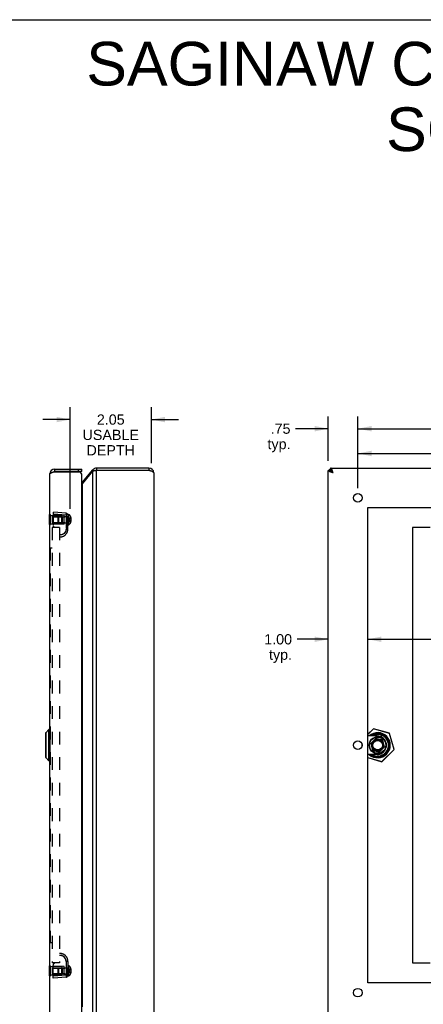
# Model space of a CAD drawing. Header units: inches. Extents: x 0 to 58.6, y 0 to 37.9.
# Tile 11 of 13: x 28.5 to 38.7, y 13.1 to 37.9. Entities that reach past the tile are written whole.
import ezdxf

# ---------------------------------------------------------------- set-up
doc = ezdxf.new("R2010")
doc.units = ezdxf.units.IN
doc.header["$LTSCALE"] = 3.224138
doc.header["$MEASUREMENT"] = 0
doc.linetypes.add('HIDDEN', pattern=[0.2, 0.1, -0.1])
doc.layers.get('0').update_dxf_attribs({"linetype": 'CONTINUOUS'})
for name, color, linetype in [('02___PRT_ALL_AXES', 7, 'CONTINUOUS'), ('06___PRT_ALL_SURFS', 7, 'CONTINUOUS'), ('DEFAULT_2', 8, 'HIDDEN'), ('DIMENSIONS', 7, 'CONTINUOUS')]:
    doc.layers.add(name, color=color, linetype=linetype)
doc.styles.get("Standard").update_dxf_attribs({"font": 'arial.ttf'})
doc.dimstyles.new('DIMSTYLE_1', dxfattribs={"dimtxt": 0.258621, "dimasz": 0.344828, "dimexe": 0.09, "dimexo": 0.07, "dimgap": 0.0375, "dimtad": 0, "dimtih": 1, "dimtoh": 1, "dimzin": 4, "dimdsep": 46, "dimtxsty": 'Standard', "dimblk": '_FILLED', "dimblk1": '_FILLED', "dimblk2": '_FILLED', "dimcen": 0.09, "dimazin": 1, "dimtfac": 1, "dimtofl": 0, "dimtmove": 0, "dimatfit": 3, "dimldrblk": '_FILLED', "dimfxl": 0, "dimtolj": 1, "dimtzin": 4, "dimarcsym": 0})

# ---------------------------------------------------------------- blocks, each defined once
blk = doc.blocks.new('_FILLED')
at = {"color": 0, "linetype": 'ByBlock'}
blk.add_solid([(0, 0), (-1, 0.2), (-1, -0.2)], dxfattribs=at)
blk = doc.blocks.new('*D1')
at = {"layer": 'DIMENSIONS', "color": 2, "linetype": 'Continuous'}
for p, q in [((37.044, 26.099), (37.044, 27.912)), ((53.544, 26.099), (53.544, 27.912)), ((37.044, 27.601), (44.713, 27.601)), ((53.544, 27.601), (45.875, 27.601))]:
    blk.add_line(p, q, dxfattribs=at)
at = {"layer": 'DIMENSIONS', "color": 2, "linetype": 'Continuous', "xscale": 0.3448275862, "yscale": 0.3448275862, "zscale": 0.3448275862, "rotation": 180}
blk.add_blockref('_FILLED', (37.044, 27.601), dxfattribs=at)
at = {"layer": 'DIMENSIONS', "color": 2, "linetype": 'Continuous', "xscale": 0.3448275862, "yscale": 0.3448275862, "zscale": 0.3448275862}
blk.add_blockref('_FILLED', (53.544, 27.601), dxfattribs=at)
at = {"layer": 'DIMENSIONS', "color": 2, "linetype": 'Continuous', "insert": (45.294, 27.731), "char_height": 0.2586, "width": 0.90373, "attachment_point": 2, "line_spacing_factor": 0.9}
blk.add_mtext('16.50', dxfattribs=at)
blk = doc.blocks.new('*D5')
at = {"layer": 'DIMENSIONS', "color": 2, "linetype": 'Continuous'}
for p, q in [((36.294, 26.789), (36.294, 27.912)), ((37.044, 26.099), (37.044, 27.912)), ((36.294, 27.601), (35.469, 27.601)), ((37.044, 27.601), (37.734, 27.601))]:
    blk.add_line(p, q, dxfattribs=at)
at = {"layer": 'DIMENSIONS', "color": 2, "linetype": 'Continuous', "xscale": 0.3448275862, "yscale": 0.3448275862, "zscale": 0.3448275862}
blk.add_blockref('_FILLED', (36.294, 27.601), dxfattribs=at)
at = {"layer": 'DIMENSIONS', "color": 2, "linetype": 'Continuous', "xscale": 0.3448275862, "yscale": 0.3448275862, "zscale": 0.3448275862, "rotation": 180}
blk.add_blockref('_FILLED', (37.044, 27.601), dxfattribs=at)
at = {"layer": 'DIMENSIONS', "color": 2, "linetype": 'Continuous', "insert": (35.34, 27.731), "char_height": 0.2586, "width": 0.58166, "attachment_point": 3, "line_spacing_factor": 0.9}
blk.add_mtext('.75\\Ptyp.', dxfattribs=at)
blk = doc.blocks.new('*D10')
at = {"layer": 'DIMENSIONS', "color": 2, "linetype": 'Continuous'}
for p, q in [((37.044, 26.099), (37.044, 27.287)), ((45.294, 26.099), (45.294, 27.287)), ((37.044, 26.976), (40.689, 26.976)), ((45.294, 26.976), (41.65, 26.976))]:
    blk.add_line(p, q, dxfattribs=at)
at = {"layer": 'DIMENSIONS', "color": 2, "linetype": 'Continuous', "xscale": 0.3448275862, "yscale": 0.3448275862, "zscale": 0.3448275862, "rotation": 180}
blk.add_blockref('_FILLED', (37.044, 26.976), dxfattribs=at)
at = {"layer": 'DIMENSIONS', "color": 2, "linetype": 'Continuous', "xscale": 0.3448275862, "yscale": 0.3448275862, "zscale": 0.3448275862}
blk.add_blockref('_FILLED', (45.294, 26.976), dxfattribs=at)
at = {"layer": 'DIMENSIONS', "color": 2, "linetype": 'Continuous', "insert": (41.169, 27.106), "char_height": 0.2586, "width": 0.70279, "attachment_point": 2, "line_spacing_factor": 0.9}
blk.add_mtext('8.25', dxfattribs=at)
blk = doc.blocks.new('*D12')
at = {"layer": 'DIMENSIONS', "color": 2, "linetype": 'Continuous'}
for p, q in [((36.294, 22.283), (35.508, 22.283)), ((37.294, 22.283), (37.984, 22.283))]:
    blk.add_line(p, q, dxfattribs=at)
at = {"layer": 'DIMENSIONS', "color": 2, "linetype": 'Continuous', "xscale": 0.3448275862, "yscale": 0.3448275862, "zscale": 0.3448275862}
blk.add_blockref('_FILLED', (36.294, 22.283), dxfattribs=at)
at = {"layer": 'DIMENSIONS', "color": 2, "linetype": 'Continuous', "xscale": 0.3448275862, "yscale": 0.3448275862, "zscale": 0.3448275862, "rotation": 180}
blk.add_blockref('_FILLED', (37.294, 22.283), dxfattribs=at)
at = {"layer": 'DIMENSIONS', "color": 2, "linetype": 'Continuous', "insert": (35.379, 22.412), "char_height": 0.2586, "width": 0.70279, "attachment_point": 3, "line_spacing_factor": 0.9}
blk.add_mtext('1.00\\Ptyp.', dxfattribs=at)
blk = doc.blocks.new('*D13')
at = {"layer": 'DIMENSIONS', "color": 2, "linetype": 'Continuous'}
for p, q in [((37.294, 22.283), (42.098, 22.283)), ((53.294, 22.283), (44.342, 22.283))]:
    blk.add_line(p, q, dxfattribs=at)
at = {"layer": 'DIMENSIONS', "color": 2, "linetype": 'Continuous', "xscale": 0.3448275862, "yscale": 0.3448275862, "zscale": 0.3448275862, "rotation": 180}
blk.add_blockref('_FILLED', (37.294, 22.283), dxfattribs=at)
at = {"layer": 'DIMENSIONS', "color": 2, "linetype": 'Continuous', "xscale": 0.3448275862, "yscale": 0.3448275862, "zscale": 0.3448275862}
blk.add_blockref('_FILLED', (53.294, 22.283), dxfattribs=at)
at = {"layer": 'DIMENSIONS', "color": 2, "linetype": 'Continuous', "insert": (43.22, 22.412), "char_height": 0.2586, "width": 1.98532, "attachment_point": 2, "line_spacing_factor": 0.9}
blk.add_mtext('16.00 BACK\\POPENING', dxfattribs=at)
blk = doc.blocks.new('*D22')
at = {"layer": 'DIMENSIONS', "color": 2, "linetype": 'Continuous'}
for p, q in [((29.77, 25.579), (29.77, 28.143)), ((31.822, 26.729), (31.822, 28.143)), ((29.77, 27.832), (29.08, 27.832)), ((31.822, 27.832), (32.512, 27.832))]:
    blk.add_line(p, q, dxfattribs=at)
at = {"layer": 'DIMENSIONS', "color": 2, "linetype": 'Continuous', "xscale": 0.3448275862, "yscale": 0.3448275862, "zscale": 0.3448275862}
blk.add_blockref('_FILLED', (29.77, 27.832), dxfattribs=at)
at = {"layer": 'DIMENSIONS', "color": 2, "linetype": 'Continuous', "xscale": 0.3448275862, "yscale": 0.3448275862, "zscale": 0.3448275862, "rotation": 180}
blk.add_blockref('_FILLED', (31.822, 27.832), dxfattribs=at)
at = {"layer": 'DIMENSIONS', "color": 2, "linetype": 'Continuous', "insert": (30.796, 27.962), "char_height": 0.2586, "width": 1.42289, "attachment_point": 2, "line_spacing_factor": 0.9}
blk.add_mtext('2.05\\PUSABLE\\PDEPTH', dxfattribs=at)

msp = doc.modelspace()

# ---------------------------------------------------------------- linework, layer by layer
at = {"color": 7, "linetype": 'Continuous'}
for p, q in [((0, 37.931), (58.6207, 37.931)), ((30.4382, 26.6078), (30.4382, 26.5478)), ((31.7622, 26.6078), (31.7622, 26.5478)), ((36.3543, 26.6078), (36.3543, 26.5478)), ((29.377, 26.5778), (29.377, 26.5178)), ((30.067, 26.5178), (29.377, 26.5178)), ((29.977, 26.5178), (29.977, 26.5778)), ((30.067, 26.5178), (30.067, 26.5778)), ((30.3462, 26.565), (30.3811, 26.5357)), ((36.2943, 26.5478), (36.3543, 26.5478)), ((36.3248, 26.5478), (36.3248, 26.5778)), ((36.3757, 26.5145), (36.3757, 26.5264)), ((36.4143, 26.4878), (36.3757, 26.5264)), ((36.3757, 26.5264), (36.3876, 26.5264)), ((30.0833, 26.2516), (30.1023, 26.2357)), ((29.15, 19.9138), (29.15, 19.3019)), ((29.2352, 20.0019), (29.152, 19.9188)), ((29.152, 19.9188), (29.152, 19.2969)), ((29.2352, 19.2138), (29.2352, 20.0019)), ((29.2539, 20.0019), (29.2352, 20.0019)), ((29.2539, 20.0019), (29.2539, 19.2138)), ((37.434, 20.0237), (37.2943, 19.884)), ((37.4359, 20.0218), (37.2943, 19.8801)), ((37.4466, 19.9076), (37.383, 19.844)), ((37.4359, 20.0218), (37.434, 20.0237)), ((37.4359, 20.0218), (37.4367, 20.0244)), ((37.8404, 19.9054), (37.4359, 20.0218)), ((37.8412, 19.9081), (37.4367, 20.0244)), ((37.8426, 19.7041), (37.639, 19.9076)), ((37.8404, 19.9054), (37.8412, 19.9081)), ((37.8404, 19.9054), (37.843, 19.9062)), ((37.9568, 19.501), (37.8404, 19.9054)), ((37.9594, 19.5017), (37.843, 19.9062)), ((37.1392, 19.6613), (37.1392, 19.5544)), ((37.5268, 19.844), (37.2943, 19.844)), ((37.4986, 19.7793), (37.3713, 19.652)), ((37.3713, 19.652), (37.4116, 19.4766)), ((37.3823, 19.6489), (37.3713, 19.652)), ((37.4228, 19.6894), (37.3823, 19.6489)), ((37.3823, 19.6489), (37.4199, 19.4849)), ((37.3939, 19.844), (37.4422, 19.8923)), ((37.4228, 19.6894), (37.4261, 19.6871)), ((37.5018, 19.7683), (37.4613, 19.7279)), ((37.4613, 19.7279), (37.4635, 19.7245)), ((37.5018, 19.7683), (37.4986, 19.7793)), ((37.6741, 19.7391), (37.4986, 19.7793)), ((37.6657, 19.7308), (37.5018, 19.7683)), ((37.6434, 19.8923), (37.8273, 19.7084)), ((37.6434, 19.8132), (37.6434, 19.8628)), ((37.6657, 19.7308), (37.6741, 19.7391)), ((37.7033, 19.5668), (37.6657, 19.7308)), ((37.7143, 19.5636), (37.6741, 19.7391)), ((37.4199, 19.4849), (37.4116, 19.4766)), ((37.4116, 19.4766), (37.587, 19.4364)), ((37.4199, 19.4849), (37.5838, 19.4474)), ((37.5838, 19.4474), (37.6243, 19.4878)), ((37.5838, 19.4474), (37.587, 19.4364)), ((37.587, 19.4364), (37.7143, 19.5636)), ((37.6243, 19.4878), (37.6221, 19.4911)), ((37.639, 19.3081), (37.8426, 19.5116)), ((37.8273, 19.5073), (37.6434, 19.3233)), ((37.6497, 19.1939), (37.9568, 19.501)), ((37.6516, 19.192), (37.9587, 19.499)), ((37.6628, 19.5263), (37.6595, 19.5286)), ((37.6628, 19.5263), (37.7033, 19.5668)), ((37.7033, 19.5668), (37.7143, 19.5636)), ((37.7628, 19.608), (37.7628, 19.6076)), ((37.9568, 19.501), (37.9594, 19.5017)), ((37.9568, 19.501), (37.9587, 19.499)), ((29.2352, 19.2138), (29.152, 19.2969)), ((29.2539, 19.2138), (29.2352, 19.2138)), ((37.5268, 19.3716), (37.2943, 19.3716)), ((37.2943, 19.2961), (37.6497, 19.1939)), ((37.2943, 19.2933), (37.6489, 19.1913)), ((37.383, 19.3716), (37.4466, 19.3081)), ((37.4422, 19.3233), (37.3939, 19.3716)), ((37.6497, 19.1939), (37.6489, 19.1913)), ((37.6497, 19.1939), (37.6516, 19.192))]:
    msp.add_line(p, q, dxfattribs=at)
at = {"color": 3, "linetype": 'Continuous'}
for p, q in [((31.7622, 26.6078), (30.4382, 26.6078)), ((36.3543, 26.6078), (54.2343, 26.6078)), ((29.257, 12.7578), (29.257, 26.4578)), ((29.3613, 26.5128), (30.0065, 26.5128)), ((29.377, 26.5778), (30.067, 26.5778)), ((30.067, 12.7878), (30.067, 26.4278)), ((30.0833, 26.2516), (30.3462, 26.565)), ((30.0833, 26.213), (30.3462, 26.5264)), ((30.3462, 12.6893), (30.3462, 26.5264)), ((30.4382, 26.5478), (30.4251, 26.5452)), ((30.4382, 12.6678), (30.4382, 26.5478)), ((31.7622, 26.5478), (30.4382, 26.5478)), ((31.8822, 26.4878), (31.8822, 12.7278)), ((36.2943, 12.6678), (36.2943, 26.5478)), ((36.3248, 26.5778), (36.3543, 26.5778)), ((30.0833, 13.0026), (30.0833, 26.213)), ((38.4199, 25.1078), (38.4199, 14.1078)), ((38.8714, 25.1078), (38.4199, 25.1078)), ((38.4199, 14.1078), (38.8714, 14.1078))]:
    msp.add_line(p, q, dxfattribs=at)
for points in [[(36.4143, 26.4878), (36.412, 26.4951), (36.4096, 26.5023), (36.4073, 26.5095), (36.405, 26.5166), (36.4027, 26.5235), (36.4004, 26.5304), (36.3981, 26.5371), (36.3958, 26.5436), (36.3935, 26.5499), (36.3912, 26.556), (36.3889, 26.5618), (36.3866, 26.5674), (36.3843, 26.5727), (36.382, 26.5777), (36.3796, 26.5823), (36.3773, 26.5866), (36.375, 26.5905), (36.3727, 26.5941), (36.3704, 26.5973), (36.3681, 26.6), (36.3658, 26.6024), (36.3635, 26.6044), (36.3612, 26.6059), (36.3589, 26.607), (36.3566, 26.6076), (36.3543, 26.6078)], [(29.257, 26.4578), (29.2571, 26.46), (29.2577, 26.4621), (29.2586, 26.4642), (29.2599, 26.4663), (29.2615, 26.4684), (29.2635, 26.4705), (29.2659, 26.4727), (29.2686, 26.4748), (29.2716, 26.4769), (29.2749, 26.479), (29.2785, 26.4811), (29.2825, 26.4832), (29.2867, 26.4853), (29.2913, 26.4875), (29.296, 26.4896), (29.3011, 26.4917), (29.3063, 26.4938), (29.3118, 26.4959), (29.3175, 26.498), (29.3233, 26.5001), (29.3294, 26.5023), (29.3355, 26.5044), (29.3418, 26.5065)], [(29.3418, 26.5065), (29.3482, 26.5086), (29.3547, 26.5107), (29.3613, 26.5128)], [(30.4251, 26.5452), (30.4186, 26.5438), (30.4122, 26.5425), (30.4058, 26.5411), (30.3996, 26.5398), (30.3934, 26.5385), (30.3874, 26.5371), (30.3816, 26.5358), (30.3759, 26.5344), (30.3704, 26.5331), (30.3651, 26.5318), (30.36, 26.5304), (30.3552, 26.5291), (30.3506, 26.5277), (30.3462, 26.5264)], [(31.8822, 26.4878), (31.882, 26.4902), (31.8813, 26.4925), (31.8802, 26.4948), (31.8787, 26.4971), (31.8768, 26.4994), (31.8744, 26.5017), (31.8716, 26.504), (31.8684, 26.5063), (31.8649, 26.5086), (31.861, 26.5109), (31.8567, 26.5132), (31.852, 26.5155), (31.847, 26.5178), (31.8418, 26.5201), (31.8362, 26.5225), (31.8304, 26.5248), (31.8243, 26.5271), (31.818, 26.5294), (31.8114, 26.5317), (31.8047, 26.534), (31.7979, 26.5363), (31.7909, 26.5386), (31.7838, 26.5409), (31.7767, 26.5432), (31.7694, 26.5455), (31.7622, 26.5478)], [(36.4143, 26.4878), (36.407, 26.4902), (36.3998, 26.4925), (36.3926, 26.4948), (36.3855, 26.4971), (36.3786, 26.4994), (36.3717, 26.5017), (36.365, 26.504), (36.3585, 26.5063), (36.3522, 26.5086), (36.3461, 26.5109), (36.3403, 26.5132), (36.3347, 26.5155), (36.3294, 26.5178), (36.3244, 26.5201), (36.3198, 26.5225), (36.3155, 26.5248), (36.3116, 26.5271), (36.308, 26.5294), (36.3048, 26.5317), (36.3021, 26.534), (36.2997, 26.5363), (36.2977, 26.5386), (36.2962, 26.5409), (36.2951, 26.5432), (36.2945, 26.5455), (36.2943, 26.5478)], [(30.0833, 26.213), (30.0804, 26.2095), (30.0772, 26.2059), (30.0738, 26.2023), (30.0703, 26.1988), (30.067, 26.1956)]]:
    msp.add_lwpolyline(points, dxfattribs=at)
at = {"color": 7, "linetype": 'Continuous'}
for points in [[(36.3543, 26.5478), (36.3544, 26.5461), (36.3549, 26.5443), (36.3557, 26.5425), (36.3568, 26.5407), (36.3582, 26.5389), (36.3599, 26.5371), (36.3619, 26.5353), (36.3641, 26.5336), (36.3667, 26.5318), (36.3694, 26.53), (36.3725, 26.5282), (36.3757, 26.5264)], [(36.4143, 26.4878), (36.4113, 26.4925), (36.4083, 26.4972), (36.4053, 26.5018), (36.4023, 26.5064), (36.3992, 26.5108), (36.3962, 26.5151), (36.3933, 26.5192), (36.3903, 26.5231), (36.3873, 26.5268), (36.3843, 26.5303), (36.3813, 26.5335), (36.3782, 26.5364), (36.3753, 26.539), (36.3723, 26.5413), (36.3693, 26.5433), (36.3663, 26.5449), (36.3633, 26.5462), (36.3602, 26.5471), (36.3572, 26.5477), (36.3543, 26.5478)], [(36.4143, 26.4878), (36.4096, 26.4908), (36.4049, 26.4938), (36.4003, 26.4968), (36.3957, 26.4998), (36.3913, 26.5029), (36.387, 26.5059), (36.3829, 26.5088), (36.379, 26.5118), (36.3753, 26.5148), (36.3718, 26.5178), (36.3686, 26.5209), (36.3657, 26.5239), (36.3631, 26.5268), (36.3608, 26.5298), (36.3588, 26.5328), (36.3572, 26.5358), (36.3559, 26.5388), (36.355, 26.5419), (36.3544, 26.5449), (36.3543, 26.5478)], [(36.3543, 26.5478), (36.356, 26.5477), (36.3578, 26.5472), (36.3596, 26.5464), (36.3614, 26.5453), (36.3632, 26.5439), (36.365, 26.5422), (36.3668, 26.5402), (36.3685, 26.538), (36.3703, 26.5354), (36.3721, 26.5327), (36.3739, 26.5296), (36.3757, 26.5264)], [(37.4228, 19.6894), (37.4238, 19.6913), (37.425, 19.6933), (37.4262, 19.6954), (37.4276, 19.6975), (37.4291, 19.6997), (37.4307, 19.702), (37.4325, 19.7044), (37.4345, 19.7068), (37.4366, 19.7092), (37.4389, 19.7115), (37.4412, 19.7138), (37.4436, 19.7159), (37.4461, 19.718), (37.4485, 19.7198), (37.4508, 19.7215), (37.4531, 19.7231), (37.4552, 19.7244), (37.4573, 19.7257), (37.4593, 19.7268), (37.4613, 19.7279)], [(37.6628, 19.5263), (37.6618, 19.5244), (37.6606, 19.5224), (37.6594, 19.5203), (37.6581, 19.5182), (37.6566, 19.5159), (37.6549, 19.5137), (37.6531, 19.5113), (37.6511, 19.5089), (37.649, 19.5065), (37.6467, 19.5042), (37.6444, 19.5019), (37.642, 19.4997), (37.6395, 19.4977), (37.6371, 19.4958), (37.6348, 19.4942), (37.6325, 19.4926), (37.6304, 19.4913), (37.6283, 19.49), (37.6263, 19.4889), (37.6243, 19.4878)]]:
    msp.add_lwpolyline(points, dxfattribs=at)
for radius in [0.215, 0.205, 0.1411, 0.1343, 0.1272, 0.1193]:
    msp.add_circle((37.5428, 19.6078), radius, dxfattribs=at)
at = {"color": 3, "linetype": 'Continuous'}
for centre, radius, start, end in [((30.4382, 26.4878), 0.12, 90, 140), ((31.7622, 26.4878), 0.12, 0, 90), ((29.377, 26.4578), 0.12, 90, 180), ((29.977, 26.4278), 0.09, 0, 70.81186), ((30.0373, 26.2902), 0.06, 299.61637, 320)]:
    msp.add_arc(centre, radius, start, end, dxfattribs=at)
at = {"color": 7, "linetype": 'Continuous'}
for centre, radius, start, end in [((29.377, 26.4578), 0.06, 90, 125.73225), ((30.4382, 26.4878), 0.06, 90, 113.10443), ((31.7622, 26.4878), 0.06, 54.21427, 90), ((29.1571, 19.9138), 0.0071, 135.00001, 180.00002), ((29.2539, 19.9988), 0.00305, 359.99998, 90), ((37.5428, 19.6078), 0.3177, 228.05095, 131.9431), ((37.5428, 19.6078), 0.315, 228.59395, 131.40508), ((37.4359, 20.0218), 0.00273, 73.95087, 135), ((37.5428, 19.6078), 0.3018, 70.5309, 109.4691), ((37.8404, 19.9054), 0.00273, 16.04913, 73.95087), ((37.5428, 19.6078), 0.1451, 145.81626, 304.18374), ((37.5428, 19.6078), 0.2741, 51.52452, 120.44453), ((37.5428, 19.6078), 0.1451, 325.81626, 124.18374), ((37.5268, 19.608), 0.236, 0, 90), ((37.5428, 19.6078), 0.2741, 321.52452, 38.47548), ((37.5428, 19.6078), 0.3018, 340.5309, 19.4691), ((37.5268, 19.6076), 0.236, 270, 360), ((37.9568, 19.501), 0.00273, 315, 16.04913), ((29.1571, 19.3019), 0.0071, 179.99998, 224.99999), ((29.2539, 19.2168), 0.00305, 270, 0.00002), ((37.5428, 19.6078), 0.2741, 239.55472, 308.47548), ((37.5428, 19.6078), 0.3018, 250.5309, 289.4691), ((37.6497, 19.1939), 0.00273, 253.95087, 315)]:
    msp.add_arc(centre, radius, start, end, dxfattribs=at)
at = {"layer": '02___PRT_ALL_AXES', "color": 8, "linetype": 'HIDDEN'}
for p, q in [((29.273, 25.4113), (29.5645, 25.4113)), ((29.5645, 25.1993), (29.5645, 25.4113)), ((29.273, 25.1993), (29.5645, 25.1993)), ((29.273, 14.0163), (29.5645, 14.0163)), ((29.5645, 13.8043), (29.5645, 14.0163)), ((29.273, 13.8043), (29.5645, 13.8043))]:
    msp.add_line(p, q, dxfattribs=at)
at = {"layer": '02___PRT_ALL_AXES', "color": 3, "linetype": 'Continuous'}
for p, q in [((37.2943, 13.6078), (37.2943, 25.6078)), ((37.2943, 25.6078), (53.2943, 25.6078)), ((53.2943, 13.6078), (37.2943, 13.6078))]:
    msp.add_line(p, q, dxfattribs=at)
for centre in [(37.0443, 25.8578), (37.0443, 19.6078), (37.0443, 13.3578)]:
    msp.add_circle(centre, 0.109, dxfattribs=at)
at = {"layer": '06___PRT_ALL_SURFS', "color": 7, "linetype": 'Continuous'}
for p, q in [((29.252, 25.1803), (29.252, 25.4303)), ((29.252, 25.4303), (29.257, 25.4303)), ((29.252, 25.3053), (29.257, 25.3053)), ((29.252, 25.1803), (29.257, 25.1803)), ((29.252, 14.0353), (29.257, 14.0353)), ((29.252, 13.7853), (29.252, 14.0353)), ((29.252, 13.9103), (29.257, 13.9103)), ((29.252, 13.7853), (29.257, 13.7853))]:
    msp.add_line(p, q, dxfattribs=at)
at = {"layer": '06___PRT_ALL_SURFS', "color": 8, "linetype": 'HIDDEN'}
for p, q in [((29.257, 25.4303), (29.273, 25.4303)), ((29.273, 25.1803), (29.273, 25.4303)), ((29.257, 25.3053), (29.273, 25.3053)), ((29.257, 25.1803), (29.273, 25.1803)), ((29.257, 14.0353), (29.273, 14.0353)), ((29.273, 13.7853), (29.273, 14.0353)), ((29.257, 13.9103), (29.273, 13.9103)), ((29.257, 13.7853), (29.273, 13.7853))]:
    msp.add_line(p, q, dxfattribs=at)
at = {"layer": 'DEFAULT_2', "color": 8, "linetype": 'HIDDEN'}
for p, q in [((29.3145, 25.3743), (29.3145, 25.2363)), ((29.3145, 25.3743), (29.703, 25.3743)), ((29.338, 25.4928), (29.338, 25.16)), ((29.6673, 25.464), (29.338, 25.4928)), ((29.6673, 25.4142), (29.338, 25.443)), ((29.619, 25.4178), (29.338, 25.4203)), ((29.463, 25.3605), (29.4768, 25.3743)), ((29.4768, 25.3743), (29.4768, 25.2363)), ((29.5545, 25.3743), (29.5645, 25.3843)), ((29.5545, 25.3743), (29.5545, 25.2363)), ((29.5645, 25.3843), (29.5645, 25.2263)), ((29.619, 25.1928), (29.619, 25.4178)), ((29.619, 25.3833), (29.713, 25.3833)), ((29.6678, 25.4636), (29.6673, 25.464)), ((29.713, 25.4142), (29.6673, 25.4142)), ((29.703, 25.3743), (29.703, 25.2363)), ((29.713, 25.0678), (29.713, 25.4363)), ((29.713, 25.4363), (29.728, 25.4363)), ((29.728, 25.4363), (29.728, 25.1743)), ((29.3145, 25.2363), (29.703, 25.2363)), ((29.619, 25.1928), (29.338, 25.1904)), ((29.463, 25.2501), (29.463, 25.3605)), ((29.463, 25.2501), (29.4768, 25.2363)), ((29.5545, 25.2363), (29.5645, 25.2263)), ((29.619, 25.2273), (29.713, 25.2273)), ((29.713, 25.1743), (29.728, 25.1743)), ((29.742, 25.351), (29.742, 25.2597)), ((29.742, 25.351), (29.7836, 25.351)), ((29.742, 25.3282), (29.7836, 25.3282)), ((29.742, 25.2825), (29.7836, 25.2825)), ((29.742, 25.2597), (29.7836, 25.2597)), ((29.7836, 25.351), (29.7836, 25.2597)), ((29.7837, 25.2825), (29.7836, 25.2825)), ((29.7841, 25.2825), (29.784, 25.2825)), ((29.7842, 25.2825), (29.7841, 25.2825)), ((29.7848, 25.2823), (29.7847, 25.2824)), ((29.7849, 25.2823), (29.7848, 25.2823)), ((29.7851, 25.2822), (29.785, 25.2822)), ((29.7856, 25.2819), (29.7855, 25.282)), ((29.7856, 25.2818), (29.7856, 25.2819)), ((29.786, 25.3568), (29.786, 25.2539)), ((29.786, 25.2811), (29.786, 25.2812)), ((29.317, 25.1078), (29.317, 14.1078)), ((29.498, 25.1078), (29.317, 25.1078)), ((29.38, 25.1142), (29.498, 25.1038)), ((29.498, 25.1078), (29.498, 14.1078)), ((29.5107, 24.918), (29.5107, 24.918)), ((29.5107, 24.918), (29.5107, 24.918)), ((29.5107, 24.918), (29.5107, 24.918)), ((29.649, 24.996), (29.6489, 24.9957)), ((29.713, 25.0678), (29.6673, 25.0678)), ((29.262, 24.5922), (29.262, 14.6235)), ((29.262, 24.5922), (29.317, 24.5922)), ((29.262, 14.6235), (29.317, 14.6235)), ((29.5107, 14.2977), (29.5104, 14.2977)), ((29.5107, 14.2977), (29.5107, 14.2977)), ((29.5112, 14.2977), (29.5107, 14.2977)), ((29.5119, 14.2977), (29.5112, 14.2977)), ((29.6466, 14.2238), (29.6462, 14.2246)), ((29.6493, 14.2192), (29.6489, 14.2199)), ((29.3145, 13.9793), (29.703, 13.9793)), ((29.3145, 13.9793), (29.3145, 13.8413)), ((29.498, 14.1078), (29.317, 14.1078)), ((29.338, 13.7228), (29.338, 14.0557)), ((29.619, 14.0228), (29.338, 14.0253)), ((29.498, 14.1118), (29.38, 14.1015)), ((29.463, 13.9655), (29.4768, 13.9793)), ((29.463, 13.8551), (29.463, 13.9655)), ((29.4768, 13.9793), (29.4768, 13.8413)), ((29.5545, 13.9793), (29.5645, 13.9893)), ((29.5545, 13.9793), (29.5545, 13.8413)), ((29.5645, 13.9893), (29.5645, 13.8313)), ((29.619, 13.7978), (29.619, 14.0228)), ((29.619, 13.9883), (29.713, 13.9883)), ((29.6673, 14.1492), (29.6673, 13.8015)), ((29.713, 14.1478), (29.6673, 14.1478)), ((29.713, 14.1478), (29.6998, 14.1478)), ((29.703, 13.9793), (29.703, 13.8413)), ((29.713, 14.1478), (29.713, 13.7793)), ((29.713, 14.0413), (29.728, 14.0413)), ((29.728, 14.0413), (29.728, 13.7793)), ((29.742, 13.956), (29.7836, 13.956)), ((29.742, 13.956), (29.742, 13.8647)), ((29.742, 13.9332), (29.7836, 13.9332)), ((29.7836, 13.956), (29.7836, 13.8647)), ((29.786, 13.9618), (29.786, 13.8589)), ((29.3145, 13.8413), (29.703, 13.8413)), ((29.6673, 13.8015), (29.338, 13.7727)), ((29.619, 13.7978), (29.338, 13.7954)), ((29.6673, 13.7517), (29.338, 13.7228)), ((29.463, 13.8551), (29.4768, 13.8413)), ((29.5545, 13.8413), (29.5645, 13.8313)), ((29.619, 13.8323), (29.713, 13.8323)), ((29.713, 13.8015), (29.6673, 13.8015)), ((29.713, 13.7793), (29.728, 13.7793)), ((29.742, 13.8875), (29.7836, 13.8875)), ((29.742, 13.8647), (29.7836, 13.8647)), ((29.7837, 13.8875), (29.7836, 13.8875)), ((29.7841, 13.8875), (29.784, 13.8875)), ((29.7842, 13.8875), (29.7841, 13.8875)), ((29.7846, 13.8874), (29.7844, 13.8874)), ((29.7851, 13.8872), (29.785, 13.8872)), ((29.7856, 13.8869), (29.7855, 13.887)), ((29.7856, 13.8868), (29.7856, 13.8869)), ((29.786, 13.8861), (29.786, 13.8862))]:
    msp.add_line(p, q, dxfattribs=at)
for points in [[(29.6673, 25.4142), (29.6673, 25.0665), (29.6673, 25.0652), (29.6673, 25.0638), (29.6672, 25.0624), (29.6672, 25.061), (29.6671, 25.0595), (29.667, 25.058), (29.6669, 25.0565), (29.6668, 25.0549), (29.6666, 25.0534), (29.6665, 25.0518), (29.6663, 25.0501), (29.6661, 25.0485), (29.6658, 25.0468), (29.6656, 25.0451), (29.6653, 25.0434), (29.665, 25.0416), (29.6647, 25.0398), (29.6643, 25.0381), (29.6639, 25.0362), (29.6634, 25.0339), (29.6629, 25.0316), (29.6623, 25.0294), (29.6617, 25.0273), (29.6612, 25.0253), (29.6606, 25.0234), (29.66, 25.0216), (29.6595, 25.0199), (29.6589, 25.0183), (29.6583, 25.0167), (29.6578, 25.0153), (29.6573, 25.0139), (29.6568, 25.0126), (29.6563, 25.0114), (29.6559, 25.0103), (29.6554, 25.0093), (29.655, 25.0083), (29.6546, 25.0075), (29.6545, 25.0071), (29.654, 25.006), (29.6523, 25.0024), (29.6505, 24.9988), (29.6498, 24.9975), (29.6496, 24.9971), (29.6493, 24.9965), (29.649, 24.996)], [(29.6691, 25.4493), (29.6691, 25.4444), (29.6689, 25.439), (29.6686, 25.4332), (29.6683, 25.427), (29.6678, 25.4207), (29.6673, 25.4142)], [(29.6678, 25.4636), (29.6683, 25.4622), (29.6686, 25.4601), (29.6689, 25.4572), (29.6691, 25.4536), (29.6691, 25.4493)], [(29.742, 25.351), (29.741, 25.3485), (29.7401, 25.3459), (29.7393, 25.3434), (29.7385, 25.3409), (29.7378, 25.3383), (29.7371, 25.3358), (29.7365, 25.3333), (29.7359, 25.3307), (29.7354, 25.3282), (29.7349, 25.3256), (29.7345, 25.3231), (29.7341, 25.3206), (29.7338, 25.318), (29.7336, 25.3155), (29.7334, 25.313), (29.7333, 25.3104), (29.7332, 25.3079), (29.7332, 25.3053)], [(29.742, 25.3282), (29.741, 25.3269), (29.7401, 25.3256), (29.7393, 25.3244), (29.7385, 25.3231), (29.7378, 25.3218), (29.7371, 25.3206), (29.7365, 25.3193), (29.7359, 25.318), (29.7354, 25.3168), (29.7349, 25.3155), (29.7345, 25.3142), (29.7341, 25.313), (29.7338, 25.3117), (29.7336, 25.3104), (29.7334, 25.3091), (29.7333, 25.3079), (29.7332, 25.3066), (29.7332, 25.3053)], [(29.742, 25.2597), (29.741, 25.2622), (29.7401, 25.2647), (29.7393, 25.2673), (29.7385, 25.2698), (29.7378, 25.2724), (29.7371, 25.2749), (29.7365, 25.2774), (29.7359, 25.28), (29.7354, 25.2825), (29.7349, 25.285), (29.7345, 25.2876), (29.7341, 25.2901), (29.7338, 25.2927), (29.7336, 25.2952), (29.7334, 25.2977), (29.7333, 25.3003), (29.7332, 25.3028), (29.7332, 25.3053)], [(29.742, 25.2825), (29.741, 25.2838), (29.7401, 25.285), (29.7393, 25.2863), (29.7385, 25.2876), (29.7378, 25.2889), (29.7371, 25.2901), (29.7365, 25.2914), (29.7359, 25.2927), (29.7354, 25.2939), (29.7349, 25.2952), (29.7345, 25.2965), (29.7341, 25.2977), (29.7338, 25.299), (29.7336, 25.3003), (29.7334, 25.3015), (29.7333, 25.3028), (29.7332, 25.3041), (29.7332, 25.3053)], [(29.786, 25.3538), (29.786, 25.3536), (29.7859, 25.3534), (29.7859, 25.3533), (29.7859, 25.3531), (29.7859, 25.3529), (29.7858, 25.3528), (29.7858, 25.3526), (29.7857, 25.3525), (29.7856, 25.3523), (29.7856, 25.3522), (29.7855, 25.3521), (29.7854, 25.352), (29.7853, 25.3518), (29.7852, 25.3517), (29.7851, 25.3516), (29.785, 25.3515), (29.7849, 25.3515), (29.7848, 25.3514), (29.7847, 25.3513), (29.7846, 25.3512), (29.7844, 25.3512), (29.7843, 25.3511), (29.7842, 25.3511), (29.7841, 25.3511), (29.784, 25.351), (29.7838, 25.351), (29.7837, 25.351), (29.7836, 25.351)], [(29.786, 25.3295), (29.786, 25.3295), (29.7859, 25.3294), (29.7859, 25.3293), (29.7859, 25.3292), (29.7859, 25.3291), (29.7858, 25.3291), (29.7858, 25.329), (29.7857, 25.3289), (29.7856, 25.3288), (29.7856, 25.3288), (29.7855, 25.3287), (29.7854, 25.3287), (29.7853, 25.3286), (29.7852, 25.3285), (29.7851, 25.3285), (29.785, 25.3284), (29.7849, 25.3284), (29.7848, 25.3284), (29.7847, 25.3283), (29.7846, 25.3283), (29.7844, 25.3283), (29.7843, 25.3282), (29.7842, 25.3282), (29.7841, 25.3282), (29.784, 25.3282), (29.7838, 25.3282), (29.7837, 25.3282), (29.7836, 25.3282)], [(29.786, 25.2569), (29.786, 25.2571), (29.7859, 25.2573), (29.7859, 25.2574), (29.7859, 25.2576), (29.7859, 25.2578), (29.7858, 25.2579), (29.7858, 25.2581), (29.7857, 25.2582), (29.7856, 25.2583), (29.7856, 25.2585), (29.7855, 25.2586), (29.7854, 25.2587), (29.7853, 25.2588), (29.7852, 25.2589), (29.7851, 25.259), (29.785, 25.2591), (29.7849, 25.2592), (29.7848, 25.2593), (29.7847, 25.2594), (29.7846, 25.2594), (29.7844, 25.2595), (29.7843, 25.2595), (29.7842, 25.2596), (29.7841, 25.2596), (29.784, 25.2596), (29.7838, 25.2597), (29.7837, 25.2597), (29.7836, 25.2597)], [(29.784, 25.2825), (29.7838, 25.2825), (29.7837, 25.2825)], [(29.7846, 25.2824), (29.7844, 25.2824), (29.7843, 25.2824), (29.7842, 25.2825)], [(29.7847, 25.2824), (29.7846, 25.2824), (29.7844, 25.2824)], [(29.7853, 25.2821), (29.7852, 25.2821), (29.7851, 25.2822), (29.785, 25.2822), (29.7849, 25.2823)], [(29.7855, 25.282), (29.7854, 25.282), (29.7853, 25.2821), (29.7852, 25.2821)], [(29.786, 25.2811), (29.786, 25.2812), (29.7859, 25.2813), (29.7859, 25.2814), (29.7859, 25.2815), (29.7859, 25.2815), (29.7858, 25.2816), (29.7858, 25.2817), (29.7857, 25.2818), (29.7856, 25.2818)], [(29.7859, 25.2813), (29.7859, 25.2814), (29.7859, 25.2815), (29.7859, 25.2815), (29.7858, 25.2816), (29.7858, 25.2817), (29.7857, 25.2818)], [(29.6673, 25.0678), (29.6635, 25.0352), (29.6538, 25.0055), (29.6377, 24.9784), (29.6164, 24.9552), (29.5907, 24.9371), (29.5617, 24.9246), (29.531, 24.9187), (29.498, 24.9191)], [(29.5106, 24.918), (29.5104, 24.918), (29.5103, 24.918), (29.5099, 24.918), (29.5083, 24.9181), (29.5059, 24.9183), (29.5024, 24.9186), (29.498, 24.9191)], [(29.5112, 24.918), (29.5107, 24.918), (29.5107, 24.918)], [(29.5138, 24.9179), (29.5119, 24.9179), (29.5112, 24.918)], [(29.5278, 24.9182), (29.5271, 24.9182), (29.5264, 24.9181), (29.5256, 24.9181), (29.5249, 24.918), (29.5241, 24.918), (29.5234, 24.918), (29.5226, 24.9179), (29.5218, 24.9179), (29.521, 24.9179), (29.5201, 24.9179), (29.5193, 24.9179), (29.5184, 24.9178), (29.5175, 24.9178), (29.5166, 24.9178), (29.5157, 24.9179), (29.5148, 24.9179), (29.5138, 24.9179)], [(29.5593, 24.9238), (29.5564, 24.923), (29.5549, 24.9226), (29.5533, 24.9222), (29.5518, 24.9219), (29.5502, 24.9215), (29.5487, 24.9212), (29.5471, 24.9208), (29.5455, 24.9205), (29.544, 24.9202), (29.5424, 24.92), (29.5408, 24.9197), (29.5393, 24.9195), (29.5377, 24.9192), (29.5361, 24.919), (29.5345, 24.9188), (29.5329, 24.9187), (29.5312, 24.9185), (29.5298, 24.9184), (29.529, 24.9183), (29.5278, 24.9182)], [(29.6394, 24.9807), (29.6384, 24.9793), (29.6379, 24.9786), (29.637, 24.9774), (29.6359, 24.976), (29.6349, 24.9748), (29.634, 24.9735), (29.6329, 24.9723), (29.6319, 24.9711), (29.6309, 24.9699), (29.6298, 24.9687), (29.6288, 24.9675), (29.6277, 24.9663), (29.6266, 24.9651), (29.6255, 24.964), (29.6244, 24.9628), (29.6233, 24.9617), (29.6222, 24.9606), (29.621, 24.9595), (29.6199, 24.9584), (29.6187, 24.9573), (29.6176, 24.9563), (29.6163, 24.9551), (29.6143, 24.9534), (29.612, 24.9515), (29.6098, 24.9497), (29.6075, 24.948), (29.6051, 24.9462), (29.6026, 24.9445), (29.6001, 24.9428), (29.5975, 24.9411), (29.5949, 24.9394), (29.5921, 24.9378), (29.5893, 24.9363), (29.5865, 24.9347), (29.5835, 24.9332), (29.5805, 24.9318), (29.5774, 24.9304), (29.5743, 24.9291), (29.5711, 24.9278), (29.5678, 24.9266), (29.5642, 24.9254), (29.561, 24.9244), (29.5593, 24.9238)], [(29.6455, 24.99), (29.6452, 24.9894), (29.6448, 24.9887), (29.6444, 24.9881), (29.644, 24.9874), (29.6435, 24.9868), (29.6431, 24.9861), (29.6427, 24.9855), (29.6422, 24.9848), (29.6418, 24.9841), (29.6413, 24.9835), (29.6409, 24.9828), (29.6404, 24.9821), (29.6399, 24.9814), (29.6394, 24.9807)], [(29.6486, 24.9953), (29.6466, 24.9918), (29.6462, 24.9911), (29.6455, 24.99)], [(29.6489, 24.9957), (29.6489, 24.9957), (29.6486, 24.9953)], [(29.5104, 14.2977), (29.5103, 14.2977), (29.5099, 14.2977), (29.5083, 14.2976), (29.5059, 14.2974), (29.5024, 14.2971), (29.498, 14.2966)], [(29.6673, 14.1478), (29.6635, 14.1805), (29.6538, 14.2102), (29.6377, 14.2373), (29.6164, 14.2604), (29.5907, 14.2786), (29.5617, 14.2911), (29.531, 14.297), (29.498, 14.2966)], [(29.529, 14.2974), (29.5278, 14.2975), (29.5271, 14.2975), (29.5264, 14.2976), (29.5256, 14.2976), (29.5249, 14.2977), (29.5241, 14.2977), (29.5234, 14.2977), (29.5226, 14.2978), (29.5218, 14.2978), (29.521, 14.2978), (29.5201, 14.2978), (29.5193, 14.2978), (29.5184, 14.2978), (29.5175, 14.2978), (29.5166, 14.2978), (29.5157, 14.2978), (29.5148, 14.2978), (29.5138, 14.2978), (29.5119, 14.2977)], [(29.5564, 14.2927), (29.5549, 14.2931), (29.5533, 14.2935), (29.5518, 14.2938), (29.5502, 14.2942), (29.5487, 14.2945), (29.5471, 14.2949), (29.5455, 14.2952), (29.544, 14.2955), (29.5424, 14.2957), (29.5408, 14.296), (29.5393, 14.2962), (29.5377, 14.2965), (29.5361, 14.2967), (29.5345, 14.2969), (29.5329, 14.297), (29.5312, 14.2972), (29.5298, 14.2973), (29.529, 14.2974)], [(29.6384, 14.2363), (29.6379, 14.2371), (29.637, 14.2383), (29.6359, 14.2397), (29.6349, 14.2409), (29.634, 14.2422), (29.6329, 14.2434), (29.6319, 14.2446), (29.6309, 14.2458), (29.6298, 14.247), (29.6288, 14.2482), (29.6277, 14.2494), (29.6266, 14.2506), (29.6255, 14.2517), (29.6244, 14.2529), (29.6233, 14.254), (29.6222, 14.2551), (29.621, 14.2562), (29.6199, 14.2573), (29.6187, 14.2584), (29.6176, 14.2594), (29.6163, 14.2605), (29.6143, 14.2623), (29.612, 14.2642), (29.6098, 14.266), (29.6075, 14.2677), (29.6051, 14.2695), (29.6026, 14.2712), (29.6001, 14.2729), (29.5975, 14.2746), (29.5949, 14.2762), (29.5921, 14.2779), (29.5893, 14.2794), (29.5865, 14.281), (29.5835, 14.2824), (29.5805, 14.2839), (29.5774, 14.2853), (29.5743, 14.2866), (29.5711, 14.2879), (29.5678, 14.2891), (29.5642, 14.2903), (29.561, 14.2913), (29.5593, 14.2919), (29.5564, 14.2927)], [(29.6462, 14.2246), (29.6455, 14.2257), (29.6452, 14.2263), (29.6448, 14.227), (29.6444, 14.2276), (29.644, 14.2282), (29.6435, 14.2289), (29.6431, 14.2295), (29.6427, 14.2302), (29.6422, 14.2309), (29.6418, 14.2316), (29.6413, 14.2322), (29.6409, 14.2329), (29.6404, 14.2336), (29.6399, 14.2343), (29.6394, 14.235), (29.6384, 14.2363)], [(29.6489, 14.2199), (29.6489, 14.22), (29.6486, 14.2204), (29.6466, 14.2238)], [(29.6673, 14.1492), (29.6673, 14.1505), (29.6673, 14.1519), (29.6672, 14.1533), (29.6672, 14.1547), (29.6671, 14.1562), (29.667, 14.1577), (29.6669, 14.1592), (29.6668, 14.1607), (29.6666, 14.1623), (29.6665, 14.1639), (29.6663, 14.1655), (29.6661, 14.1672), (29.6658, 14.1689), (29.6656, 14.1706), (29.6653, 14.1723), (29.665, 14.1741), (29.6647, 14.1759), (29.6643, 14.1776), (29.6639, 14.1795), (29.6634, 14.1818), (29.6629, 14.1841), (29.6623, 14.1863), (29.6617, 14.1884), (29.6612, 14.1904), (29.6606, 14.1923), (29.66, 14.1941), (29.6595, 14.1958), (29.6589, 14.1974), (29.6583, 14.199), (29.6578, 14.2004), (29.6573, 14.2018), (29.6568, 14.2031), (29.6563, 14.2043), (29.6559, 14.2054), (29.6554, 14.2064), (29.655, 14.2074), (29.6546, 14.2082), (29.6545, 14.2086), (29.654, 14.2097), (29.6523, 14.2133), (29.6505, 14.2169), (29.6498, 14.2181), (29.6496, 14.2186), (29.6493, 14.2192)], [(29.742, 13.956), (29.741, 13.9535), (29.7401, 13.9509), (29.7393, 13.9484), (29.7385, 13.9459), (29.7378, 13.9433), (29.7371, 13.9408), (29.7365, 13.9383), (29.7359, 13.9357), (29.7354, 13.9332), (29.7349, 13.9306), (29.7345, 13.9281), (29.7341, 13.9256), (29.7338, 13.923), (29.7336, 13.9205), (29.7334, 13.918), (29.7333, 13.9154), (29.7332, 13.9129), (29.7332, 13.9103)], [(29.742, 13.9332), (29.741, 13.9319), (29.7401, 13.9306), (29.7393, 13.9294), (29.7385, 13.9281), (29.7378, 13.9268), (29.7371, 13.9256), (29.7365, 13.9243), (29.7359, 13.923), (29.7354, 13.9218), (29.7349, 13.9205), (29.7345, 13.9192), (29.7341, 13.918), (29.7338, 13.9167), (29.7336, 13.9154), (29.7334, 13.9141), (29.7333, 13.9129), (29.7332, 13.9116), (29.7332, 13.9103)], [(29.786, 13.9588), (29.786, 13.9586), (29.7859, 13.9584), (29.7859, 13.9583), (29.7859, 13.9581), (29.7859, 13.9579), (29.7858, 13.9578), (29.7858, 13.9576), (29.7857, 13.9575), (29.7856, 13.9573), (29.7856, 13.9572), (29.7855, 13.9571), (29.7854, 13.957), (29.7853, 13.9568), (29.7852, 13.9567), (29.7851, 13.9566), (29.785, 13.9565), (29.7849, 13.9565), (29.7848, 13.9564), (29.7847, 13.9563), (29.7846, 13.9562), (29.7844, 13.9562), (29.7843, 13.9561), (29.7842, 13.9561), (29.7841, 13.9561), (29.784, 13.956), (29.7838, 13.956), (29.7837, 13.956), (29.7836, 13.956)], [(29.786, 13.9345), (29.786, 13.9345), (29.7859, 13.9344), (29.7859, 13.9343), (29.7859, 13.9342), (29.7859, 13.9341), (29.7858, 13.9341), (29.7858, 13.934), (29.7857, 13.9339), (29.7856, 13.9338), (29.7856, 13.9338), (29.7855, 13.9337), (29.7854, 13.9337), (29.7853, 13.9336), (29.7852, 13.9335), (29.7851, 13.9335), (29.785, 13.9334), (29.7849, 13.9334), (29.7848, 13.9334), (29.7847, 13.9333), (29.7846, 13.9333), (29.7844, 13.9333), (29.7843, 13.9332), (29.7842, 13.9332), (29.7841, 13.9332), (29.784, 13.9332), (29.7838, 13.9332), (29.7837, 13.9332), (29.7836, 13.9332)], [(29.6673, 13.8015), (29.6678, 13.795), (29.6683, 13.7886), (29.6686, 13.7825), (29.6689, 13.7767), (29.6691, 13.7713), (29.6691, 13.7664)], [(29.6691, 13.7664), (29.6691, 13.7621), (29.6689, 13.7585), (29.6686, 13.7556), (29.6683, 13.7534), (29.6678, 13.7521), (29.6673, 13.7517)], [(29.742, 13.8875), (29.741, 13.8888), (29.7401, 13.89), (29.7393, 13.8913), (29.7385, 13.8926), (29.7378, 13.8939), (29.7371, 13.8951), (29.7365, 13.8964), (29.7359, 13.8977), (29.7354, 13.8989), (29.7349, 13.9002), (29.7345, 13.9015), (29.7341, 13.9027), (29.7338, 13.904), (29.7336, 13.9053), (29.7334, 13.9065), (29.7333, 13.9078), (29.7332, 13.9091), (29.7332, 13.9103)], [(29.742, 13.8647), (29.741, 13.8672), (29.7401, 13.8697), (29.7393, 13.8723), (29.7385, 13.8748), (29.7378, 13.8774), (29.7371, 13.8799), (29.7365, 13.8824), (29.7359, 13.885), (29.7354, 13.8875), (29.7349, 13.89), (29.7345, 13.8926), (29.7341, 13.8951), (29.7338, 13.8977), (29.7336, 13.9002), (29.7334, 13.9027), (29.7333, 13.9053), (29.7332, 13.9078), (29.7332, 13.9103)], [(29.786, 13.8619), (29.786, 13.8621), (29.7859, 13.8623), (29.7859, 13.8624), (29.7859, 13.8626), (29.7859, 13.8628), (29.7858, 13.8629), (29.7858, 13.8631), (29.7857, 13.8632), (29.7856, 13.8633), (29.7856, 13.8635), (29.7855, 13.8636), (29.7854, 13.8637), (29.7853, 13.8638), (29.7852, 13.8639), (29.7851, 13.864), (29.785, 13.8641), (29.7849, 13.8642), (29.7848, 13.8643), (29.7847, 13.8644), (29.7846, 13.8644), (29.7844, 13.8645), (29.7843, 13.8645), (29.7842, 13.8646), (29.7841, 13.8646), (29.784, 13.8646), (29.7838, 13.8647), (29.7837, 13.8647), (29.7836, 13.8647)], [(29.784, 13.8875), (29.7838, 13.8875), (29.7837, 13.8875)], [(29.7847, 13.8874), (29.7846, 13.8874), (29.7844, 13.8874), (29.7843, 13.8874), (29.7842, 13.8875)], [(29.7849, 13.8873), (29.7848, 13.8873), (29.7847, 13.8874)], [(29.7853, 13.8871), (29.7852, 13.8871), (29.7851, 13.8872), (29.785, 13.8872), (29.7849, 13.8873)], [(29.7855, 13.887), (29.7854, 13.887), (29.7853, 13.8871), (29.7852, 13.8871)], [(29.786, 13.8861), (29.786, 13.8862), (29.7859, 13.8863), (29.7859, 13.8864), (29.7859, 13.8865), (29.7859, 13.8865), (29.7858, 13.8866), (29.7858, 13.8867), (29.7857, 13.8868), (29.7856, 13.8868)], [(29.7859, 13.8863), (29.7859, 13.8864), (29.7859, 13.8865), (29.7859, 13.8865), (29.7858, 13.8866), (29.7858, 13.8867), (29.7857, 13.8868)]]:
    msp.add_lwpolyline(points, dxfattribs=at)
for centre, radius, start, end in [((29.663, 25.4142), 0.05, 0, 85), ((29.703, 25.3843), 0.01, 270, 360), ((29.7024, 25.3568), 0.0836, 0, 72.16768), ((29.384, 25.16), 0.046, 180, 265), ((29.703, 25.2263), 0.01, 0, 90), ((29.7024, 25.2539), 0.0836, 287.83232, 360), ((29.513, 25.0678), 0.2, 265.69878, 360), ((29.513, 14.1478), 0.2, 0, 94.30122), ((29.384, 14.0557), 0.046, 95, 180), ((29.703, 13.9893), 0.01, 270, 360), ((29.7024, 13.9618), 0.0836, 0, 72.16768), ((29.663, 13.8015), 0.05, 275, 360), ((29.703, 13.8313), 0.01, 0, 90), ((29.7024, 13.8589), 0.0836, 287.83232, 360)]:
    msp.add_arc(centre, radius, start, end, dxfattribs=at)

# ---------------------------------------------------------------- texts
at = {"layer": 'DIMENSIONS', "color": 2, "linetype": 'Continuous', "insert": (44.1371, 37.3719), "char_height": 1.103448, "width": 27.869248, "attachment_point": 2, "line_spacing_factor": 0.9}
msp.add_mtext('SAGINAW CONTROL & ENGINEERING\\PSCE-HWK1418SS', dxfattribs=at)

# ---------------------------------------------------------------- dimensions: what is measured, and where the dimension line sits
at = {"layer": 'DIMENSIONS', "color": 2, "linetype": 'Continuous'}
dim = msp.add_linear_dim(base=(29.77, 27.8323), p1=(31.8222, 26.6592), p2=(29.77, 25.5093), angle=180, text='<>\\PUSABLE\\PDEPTH', dimstyle='DIMSTYLE_1', dxfattribs=at)
dim.commit()
dim.dimension.update_dxf_attribs({"geometry": '*D22', "text_midpoint": (30.7961, 27.4444), "dimtype": 160})
for base, p1, p2, text, picture, middle in [((37.0443, 27.6013), (36.2943, 26.7192), (37.0443, 26.0292), '<>\\Ptyp.', '*D5', (35.0492, 27.4073)), ((37.2943, 22.283), (36.2943, 26.5478), (37.2943, 25.6078), '<>\\Ptyp.', '*D12', (35.0275, 22.0891)), ((53.2943, 22.283), (37.2943, 25.6078), (53.2943, 25.6078), '<> BACK\\POPENING', '*D13', (43.2204, 22.0891))]:
    dim = msp.add_linear_dim(base=base, p1=p1, p2=p2, text=text, dimstyle='DIMSTYLE_1', dxfattribs=at)
    dim.commit()
    dim.dimension.update_dxf_attribs({"geometry": picture, "text_midpoint": middle, "dimtype": 160})
for base, p2, picture, middle in [((53.5443, 27.6013), (53.5443, 26.0292), '*D1', (45.3052, 27.5999)), ((45.2943, 26.9764), (45.2943, 26.0292), '*D10', (41.1689, 26.9749))]:
    dim = msp.add_linear_dim(base=base, p1=(37.0443, 26.0292), p2=p2, dimstyle='DIMSTYLE_1', dxfattribs=at)
    dim.commit()
    dim.dimension.update_dxf_attribs({"geometry": picture, "text_midpoint": middle, "dimtype": 160})

doc.saveas('drawing.dxf')
